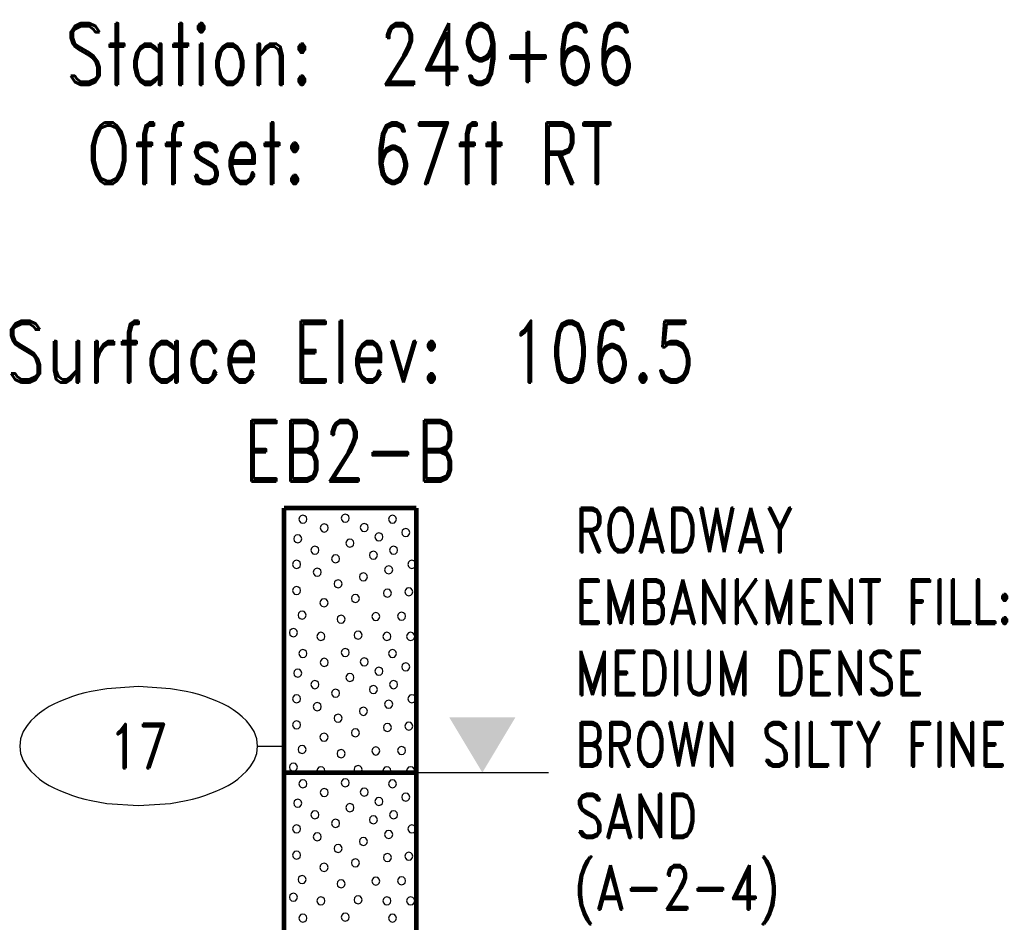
# Model space of a CAD drawing. Extents: x -12 to 875, y 345 to 518.
# Tile 6 of 16: x -12 to 25, y 484 to 518. Entities that reach past the tile are written whole.
import ezdxf
from ezdxf.enums import TextEntityAlignment as Align

# ---------------------------------------------------------------- set-up
doc = ezdxf.new("R2010")
doc.units = 0
doc.linetypes.add('Solid', pattern=[0])
doc.layers.get('0').update_dxf_attribs({"linetype": 'Solid'})
doc.layers.add('EB2-B', color=6, linetype='Solid')
doc.styles.add('ROMAND', font='romand', dxfattribs={"height": 1})

# ---------------------------------------------------------------- blocks, each defined once
blk = doc.blocks.new('DGRFC_NCLEV2')
at = {"color": 7, "linetype": 'Solid'}
blk.add_lwpolyline([(-0.06, 0), (0.06, 0)], dxfattribs=at)
at = {"color": 7}
blk.add_solid([(0, 0), (0.03, 0.05), (0, 0), (-0.03, 0.05)], dxfattribs=at)
blk = doc.blocks.new('DGRFC_NCDOT$NVALUE$ELLIPS')
at = {"color": 7, "linetype": 'Solid'}
blk.add_lwpolyline([(0, -2.5), (1.337, -2.407), (1.998, -2.292), (2.262, -2.231), (2.524, -2.16), (2.783, -2.078), (3.038, -1.985), (3.289, -1.882), (3.536, -1.768), (3.755, -1.657), (3.965, -1.529), (4.165, -1.386), (4.353, -1.227), (4.528, -1.054), (4.689, -0.869), (4.858, -0.606), (4.964, -0.311), (5, 0), (4.964, 0.311), (4.858, 0.606), (4.689, 0.869), (4.528, 1.054), (4.353, 1.227), (4.165, 1.386), (3.965, 1.529), (3.755, 1.657), (3.536, 1.768), (3.289, 1.882), (3.038, 1.985), (2.783, 2.078), (2.524, 2.16), (2.262, 2.231), (1.998, 2.292), (1.337, 2.407), (0, 2.5), (-1.337, 2.407), (-1.998, 2.292), (-2.262, 2.231), (-2.524, 2.16), (-2.783, 2.078), (-3.038, 1.985), (-3.289, 1.882), (-3.536, 1.768), (-3.755, 1.657), (-3.965, 1.529), (-4.165, 1.386), (-4.353, 1.227), (-4.528, 1.054), (-4.689, 0.869), (-4.858, 0.606), (-4.964, 0.311), (-5, 0), (-4.964, -0.311), (-4.858, -0.606), (-4.689, -0.869), (-4.528, -1.054), (-4.353, -1.227), (-4.165, -1.386), (-3.965, -1.529), (-3.755, -1.657), (-3.536, -1.768), (-3.289, -1.882), (-3.038, -1.985), (-2.783, -2.078), (-2.524, -2.16), (-2.262, -2.231), (-1.998, -2.292), (-1.337, -2.407), (0, -2.5)], dxfattribs=at)

msp = doc.modelspace()

# ---------------------------------------------------------------- linework, layer by layer
at = {"layer": 'EB2-B', "color": 7, "linetype": 'Solid', "const_width": 0.178}
for points in [[(-2.5, 500), (-2.5, 490)], [(-2.5, 500), (2.5, 500)], [(2.5, 490), (2.5, 500)], [(-2.5, 490), (2.5, 490)], [(-2.5, 490), (-2.5, 466)], [(2.5, 466), (2.5, 490)]]:
    msp.add_lwpolyline(points, dxfattribs=at)
at = {"layer": 'EB2-B', "color": 2, "linetype": 'Solid'}
for points in [[(-1.636, 499.575), (-1.657, 499.651), (-1.712, 499.707), (-1.789, 499.727), (-1.865, 499.707), (-1.921, 499.651), (-1.941, 499.575), (-1.921, 499.499), (-1.865, 499.443), (-1.789, 499.422), (-1.712, 499.443), (-1.657, 499.499), (-1.636, 499.575)], [(-0.034, 499.614), (-0.055, 499.69), (-0.11, 499.746), (-0.187, 499.766), (-0.263, 499.746), (-0.319, 499.69), (-0.339, 499.614), (-0.319, 499.538), (-0.263, 499.482), (-0.187, 499.462), (-0.11, 499.482), (-0.055, 499.538), (-0.034, 499.614)], [(1.753, 499.575), (1.733, 499.651), (1.677, 499.707), (1.601, 499.727), (1.524, 499.707), (1.469, 499.651), (1.448, 499.575), (1.469, 499.498), (1.524, 499.443), (1.601, 499.422), (1.677, 499.443), (1.733, 499.498), (1.753, 499.575)], [(-0.826, 499.244), (-0.847, 499.32), (-0.902, 499.376), (-0.979, 499.397), (-1.055, 499.376), (-1.111, 499.32), (-1.131, 499.244), (-1.111, 499.168), (-1.055, 499.112), (-0.979, 499.092), (-0.902, 499.112), (-0.847, 499.168), (-0.826, 499.244)], [(0.684, 499.262), (0.663, 499.338), (0.608, 499.394), (0.531, 499.415), (0.455, 499.394), (0.399, 499.338), (0.379, 499.262), (0.399, 499.186), (0.455, 499.13), (0.531, 499.11), (0.608, 499.13), (0.663, 499.186), (0.684, 499.262)], [(1.24, 498.908), (1.22, 498.984), (1.164, 499.04), (1.088, 499.06), (1.012, 499.04), (0.956, 498.984), (0.936, 498.908), (0.956, 498.831), (1.012, 498.776), (1.088, 498.755), (1.164, 498.776), (1.22, 498.831), (1.24, 498.908)], [(2.255, 499.07), (2.234, 499.147), (2.179, 499.202), (2.102, 499.223), (2.026, 499.202), (1.97, 499.147), (1.95, 499.07), (1.97, 498.994), (2.026, 498.938), (2.102, 498.918), (2.179, 498.938), (2.234, 498.994), (2.255, 499.07)], [(-1.829, 498.839), (-1.849, 498.915), (-1.905, 498.971), (-1.981, 498.991), (-2.057, 498.971), (-2.113, 498.915), (-2.133, 498.839), (-2.113, 498.763), (-2.057, 498.707), (-1.981, 498.687), (-1.905, 498.707), (-1.849, 498.763), (-1.829, 498.839)], [(0.144, 498.673), (0.123, 498.749), (0.067, 498.805), (-0.009, 498.825), (-0.085, 498.805), (-0.141, 498.749), (-0.161, 498.673), (-0.141, 498.596), (-0.085, 498.541), (-0.009, 498.52), (0.067, 498.541), (0.123, 498.596), (0.144, 498.673)], [(-1.183, 498.402), (-1.203, 498.478), (-1.259, 498.534), (-1.335, 498.554), (-1.411, 498.534), (-1.467, 498.478), (-1.488, 498.402), (-1.467, 498.326), (-1.411, 498.27), (-1.335, 498.249), (-1.259, 498.27), (-1.203, 498.326), (-1.183, 498.402)], [(1.032, 498.216), (1.011, 498.292), (0.956, 498.348), (0.879, 498.369), (0.803, 498.348), (0.747, 498.292), (0.727, 498.216), (0.747, 498.14), (0.803, 498.084), (0.879, 498.064), (0.956, 498.084), (1.011, 498.14), (1.032, 498.216)], [(1.795, 498.402), (1.774, 498.478), (1.718, 498.534), (1.642, 498.554), (1.566, 498.534), (1.51, 498.478), (1.49, 498.402), (1.51, 498.326), (1.566, 498.27), (1.642, 498.249), (1.718, 498.27), (1.774, 498.326), (1.795, 498.402)], [(-1.874, 497.87), (-1.895, 497.947), (-1.95, 498.002), (-2.027, 498.023), (-2.103, 498.002), (-2.159, 497.947), (-2.179, 497.87), (-2.159, 497.794), (-2.103, 497.738), (-2.027, 497.718), (-1.95, 497.738), (-1.895, 497.794), (-1.874, 497.87)], [(-0.4, 498.079), (-0.42, 498.155), (-0.476, 498.211), (-0.552, 498.231), (-0.628, 498.211), (-0.684, 498.155), (-0.704, 498.079), (-0.684, 498.003), (-0.628, 497.947), (-0.552, 497.926), (-0.476, 497.947), (-0.42, 498.003), (-0.4, 498.079)], [(2.486, 497.87), (2.466, 497.947), (2.41, 498.002), (2.334, 498.023), (2.258, 498.002), (2.202, 497.947), (2.181, 497.87), (2.202, 497.794), (2.258, 497.738), (2.334, 497.718), (2.41, 497.738), (2.466, 497.794), (2.486, 497.87)], [(-1.091, 497.57), (-1.112, 497.647), (-1.167, 497.702), (-1.244, 497.723), (-1.32, 497.702), (-1.376, 497.647), (-1.396, 497.57), (-1.376, 497.494), (-1.32, 497.438), (-1.244, 497.418), (-1.167, 497.438), (-1.112, 497.494), (-1.091, 497.57)], [(1.609, 497.662), (1.589, 497.738), (1.533, 497.794), (1.457, 497.814), (1.38, 497.794), (1.325, 497.738), (1.304, 497.662), (1.325, 497.586), (1.38, 497.53), (1.457, 497.509), (1.533, 497.53), (1.589, 497.586), (1.609, 497.662)], [(-0.303, 497.133), (-0.323, 497.209), (-0.379, 497.265), (-0.455, 497.285), (-0.532, 497.265), (-0.587, 497.209), (-0.608, 497.133), (-0.587, 497.057), (-0.532, 497.001), (-0.455, 496.981), (-0.379, 497.001), (-0.323, 497.057), (-0.303, 497.133)], [(0.653, 497.395), (0.633, 497.471), (0.577, 497.527), (0.501, 497.547), (0.424, 497.527), (0.369, 497.471), (0.348, 497.395), (0.369, 497.319), (0.424, 497.263), (0.501, 497.242), (0.577, 497.263), (0.633, 497.319), (0.653, 497.395)], [(-1.874, 496.879), (-1.895, 496.955), (-1.95, 497.011), (-2.027, 497.031), (-2.103, 497.011), (-2.159, 496.955), (-2.179, 496.879), (-2.159, 496.803), (-2.103, 496.747), (-2.027, 496.726), (-1.95, 496.747), (-1.895, 496.803), (-1.874, 496.879)], [(1.563, 496.785), (1.543, 496.861), (1.487, 496.917), (1.411, 496.937), (1.335, 496.917), (1.279, 496.861), (1.258, 496.785), (1.279, 496.708), (1.335, 496.653), (1.411, 496.632), (1.487, 496.653), (1.543, 496.708), (1.563, 496.785)], [(2.372, 496.833), (2.351, 496.909), (2.296, 496.965), (2.219, 496.985), (2.143, 496.965), (2.087, 496.909), (2.067, 496.833), (2.087, 496.757), (2.143, 496.701), (2.219, 496.681), (2.296, 496.701), (2.351, 496.757), (2.372, 496.833)], [(-0.837, 496.416), (-0.857, 496.492), (-0.913, 496.548), (-0.989, 496.568), (-1.066, 496.548), (-1.121, 496.492), (-1.142, 496.416), (-1.121, 496.34), (-1.066, 496.284), (-0.989, 496.264), (-0.913, 496.284), (-0.857, 496.34), (-0.837, 496.416)], [(0.353, 496.584), (0.333, 496.66), (0.277, 496.716), (0.201, 496.736), (0.124, 496.716), (0.069, 496.66), (0.048, 496.584), (0.069, 496.508), (0.124, 496.452), (0.201, 496.431), (0.277, 496.452), (0.333, 496.508), (0.353, 496.584)], [(-1.668, 495.953), (-1.689, 496.029), (-1.745, 496.085), (-1.821, 496.106), (-1.897, 496.085), (-1.953, 496.029), (-1.973, 495.953), (-1.953, 495.877), (-1.897, 495.821), (-1.821, 495.801), (-1.745, 495.821), (-1.689, 495.877), (-1.668, 495.953)], [(-0.191, 495.793), (-0.212, 495.869), (-0.267, 495.925), (-0.344, 495.945), (-0.42, 495.925), (-0.476, 495.869), (-0.496, 495.793), (-0.476, 495.717), (-0.42, 495.661), (-0.344, 495.641), (-0.267, 495.661), (-0.212, 495.717), (-0.191, 495.793)], [(1.123, 495.895), (1.103, 495.971), (1.047, 496.027), (0.971, 496.047), (0.895, 496.027), (0.839, 495.971), (0.819, 495.895), (0.839, 495.819), (0.895, 495.763), (0.971, 495.742), (1.047, 495.763), (1.103, 495.819), (1.123, 495.895)], [(2.095, 495.91), (2.074, 495.986), (2.018, 496.042), (1.942, 496.062), (1.866, 496.042), (1.81, 495.986), (1.79, 495.91), (1.81, 495.834), (1.866, 495.778), (1.942, 495.758), (2.018, 495.778), (2.074, 495.834), (2.095, 495.91)], [(-1.991, 495.287), (-2.012, 495.363), (-2.067, 495.419), (-2.144, 495.44), (-2.22, 495.419), (-2.276, 495.363), (-2.296, 495.287), (-2.276, 495.211), (-2.22, 495.155), (-2.144, 495.135), (-2.067, 495.155), (-2.012, 495.211), (-1.991, 495.287)], [(0.455, 495.193), (0.434, 495.269), (0.378, 495.325), (0.302, 495.345), (0.226, 495.325), (0.17, 495.269), (0.15, 495.193), (0.17, 495.117), (0.226, 495.061), (0.302, 495.041), (0.378, 495.061), (0.434, 495.117), (0.455, 495.193)], [(-0.954, 495.147), (-0.974, 495.223), (-1.03, 495.279), (-1.106, 495.3), (-1.182, 495.279), (-1.238, 495.223), (-1.259, 495.147), (-1.238, 495.071), (-1.182, 495.015), (-1.106, 494.995), (-1.03, 495.015), (-0.974, 495.071), (-0.954, 495.147)], [(1.54, 495.147), (1.52, 495.223), (1.464, 495.279), (1.388, 495.3), (1.312, 495.279), (1.256, 495.223), (1.236, 495.147), (1.256, 495.071), (1.312, 495.015), (1.388, 494.995), (1.464, 495.015), (1.52, 495.071), (1.54, 495.147)], [(2.44, 495.147), (2.42, 495.223), (2.364, 495.279), (2.288, 495.3), (2.212, 495.279), (2.156, 495.223), (2.136, 495.147), (2.156, 495.071), (2.212, 495.015), (2.288, 494.995), (2.364, 495.015), (2.42, 495.071), (2.44, 495.147)], [(-1.636, 494.495), (-1.657, 494.571), (-1.712, 494.627), (-1.789, 494.647), (-1.865, 494.627), (-1.921, 494.571), (-1.941, 494.495), (-1.921, 494.419), (-1.865, 494.363), (-1.789, 494.342), (-1.712, 494.363), (-1.657, 494.419), (-1.636, 494.495)], [(-0.034, 494.534), (-0.055, 494.61), (-0.11, 494.666), (-0.187, 494.686), (-0.263, 494.666), (-0.319, 494.61), (-0.339, 494.534), (-0.319, 494.458), (-0.263, 494.402), (-0.187, 494.382), (-0.11, 494.402), (-0.055, 494.458), (-0.034, 494.534)], [(1.753, 494.495), (1.733, 494.571), (1.677, 494.627), (1.601, 494.647), (1.524, 494.627), (1.469, 494.571), (1.448, 494.495), (1.469, 494.418), (1.524, 494.363), (1.601, 494.342), (1.677, 494.363), (1.733, 494.418), (1.753, 494.495)], [(-0.826, 494.164), (-0.847, 494.24), (-0.902, 494.296), (-0.979, 494.317), (-1.055, 494.296), (-1.111, 494.24), (-1.131, 494.164), (-1.111, 494.088), (-1.055, 494.032), (-0.979, 494.012), (-0.902, 494.032), (-0.847, 494.088), (-0.826, 494.164)], [(0.684, 494.182), (0.663, 494.258), (0.608, 494.314), (0.531, 494.335), (0.455, 494.314), (0.399, 494.258), (0.379, 494.182), (0.399, 494.106), (0.455, 494.05), (0.531, 494.03), (0.608, 494.05), (0.663, 494.106), (0.684, 494.182)], [(-1.829, 493.759), (-1.849, 493.835), (-1.905, 493.891), (-1.981, 493.911), (-2.057, 493.891), (-2.113, 493.835), (-2.133, 493.759), (-2.113, 493.683), (-2.057, 493.627), (-1.981, 493.607), (-1.905, 493.627), (-1.849, 493.683), (-1.829, 493.759)], [(1.24, 493.828), (1.22, 493.904), (1.164, 493.96), (1.088, 493.98), (1.012, 493.96), (0.956, 493.904), (0.936, 493.828), (0.956, 493.751), (1.012, 493.696), (1.088, 493.675), (1.164, 493.696), (1.22, 493.751), (1.24, 493.828)], [(2.255, 493.99), (2.234, 494.067), (2.179, 494.122), (2.102, 494.143), (2.026, 494.122), (1.97, 494.067), (1.95, 493.99), (1.97, 493.914), (2.026, 493.858), (2.102, 493.838), (2.179, 493.858), (2.234, 493.914), (2.255, 493.99)], [(-1.183, 493.322), (-1.203, 493.398), (-1.259, 493.454), (-1.335, 493.474), (-1.411, 493.454), (-1.467, 493.398), (-1.488, 493.322), (-1.467, 493.246), (-1.411, 493.19), (-1.335, 493.169), (-1.259, 493.19), (-1.203, 493.246), (-1.183, 493.322)], [(0.144, 493.593), (0.123, 493.669), (0.067, 493.725), (-0.009, 493.745), (-0.085, 493.725), (-0.141, 493.669), (-0.161, 493.593), (-0.141, 493.516), (-0.085, 493.461), (-0.009, 493.44), (0.067, 493.461), (0.123, 493.516), (0.144, 493.593)], [(1.795, 493.322), (1.774, 493.398), (1.718, 493.454), (1.642, 493.474), (1.566, 493.454), (1.51, 493.398), (1.49, 493.322), (1.51, 493.246), (1.566, 493.19), (1.642, 493.169), (1.718, 493.19), (1.774, 493.246), (1.795, 493.322)], [(-0.4, 492.999), (-0.42, 493.075), (-0.476, 493.131), (-0.552, 493.151), (-0.628, 493.131), (-0.684, 493.075), (-0.704, 492.999), (-0.684, 492.923), (-0.628, 492.867), (-0.552, 492.846), (-0.476, 492.867), (-0.42, 492.923), (-0.4, 492.999)], [(1.032, 493.136), (1.011, 493.212), (0.956, 493.268), (0.879, 493.289), (0.803, 493.268), (0.747, 493.212), (0.727, 493.136), (0.747, 493.06), (0.803, 493.004), (0.879, 492.984), (0.956, 493.004), (1.011, 493.06), (1.032, 493.136)], [(-1.874, 492.79), (-1.895, 492.867), (-1.95, 492.922), (-2.027, 492.943), (-2.103, 492.922), (-2.159, 492.867), (-2.179, 492.79), (-2.159, 492.714), (-2.103, 492.658), (-2.027, 492.638), (-1.95, 492.658), (-1.895, 492.714), (-1.874, 492.79)], [(1.609, 492.582), (1.589, 492.658), (1.533, 492.714), (1.457, 492.734), (1.38, 492.714), (1.325, 492.658), (1.304, 492.582), (1.325, 492.506), (1.38, 492.45), (1.457, 492.429), (1.533, 492.45), (1.589, 492.506), (1.609, 492.582)], [(2.486, 492.79), (2.466, 492.867), (2.41, 492.922), (2.334, 492.943), (2.258, 492.922), (2.202, 492.867), (2.181, 492.79), (2.202, 492.714), (2.258, 492.658), (2.334, 492.638), (2.41, 492.658), (2.466, 492.714), (2.486, 492.79)], [(-1.091, 492.49), (-1.112, 492.567), (-1.167, 492.622), (-1.244, 492.643), (-1.32, 492.622), (-1.376, 492.567), (-1.396, 492.49), (-1.376, 492.414), (-1.32, 492.358), (-1.244, 492.338), (-1.167, 492.358), (-1.112, 492.414), (-1.091, 492.49)], [(0.653, 492.315), (0.633, 492.391), (0.577, 492.447), (0.501, 492.467), (0.424, 492.447), (0.369, 492.391), (0.348, 492.315), (0.369, 492.239), (0.424, 492.183), (0.501, 492.162), (0.577, 492.183), (0.633, 492.239), (0.653, 492.315)], [(-0.303, 492.053), (-0.323, 492.129), (-0.379, 492.185), (-0.455, 492.205), (-0.532, 492.185), (-0.587, 492.129), (-0.608, 492.053), (-0.587, 491.977), (-0.532, 491.921), (-0.455, 491.901), (-0.379, 491.921), (-0.323, 491.977), (-0.303, 492.053)], [(-1.874, 491.799), (-1.895, 491.875), (-1.95, 491.931), (-2.027, 491.951), (-2.103, 491.931), (-2.159, 491.875), (-2.179, 491.799), (-2.159, 491.723), (-2.103, 491.667), (-2.027, 491.646), (-1.95, 491.667), (-1.895, 491.723), (-1.874, 491.799)], [(0.353, 491.504), (0.333, 491.58), (0.277, 491.636), (0.201, 491.656), (0.124, 491.636), (0.069, 491.58), (0.048, 491.504), (0.069, 491.428), (0.124, 491.372), (0.201, 491.351), (0.277, 491.372), (0.333, 491.428), (0.353, 491.504)], [(1.563, 491.705), (1.543, 491.781), (1.487, 491.837), (1.411, 491.857), (1.335, 491.837), (1.279, 491.781), (1.258, 491.705), (1.279, 491.628), (1.335, 491.573), (1.411, 491.552), (1.487, 491.573), (1.543, 491.628), (1.563, 491.705)], [(2.372, 491.753), (2.351, 491.829), (2.296, 491.885), (2.219, 491.905), (2.143, 491.885), (2.087, 491.829), (2.067, 491.753), (2.087, 491.677), (2.143, 491.621), (2.219, 491.601), (2.296, 491.621), (2.351, 491.677), (2.372, 491.753)], [(-0.837, 491.336), (-0.857, 491.412), (-0.913, 491.468), (-0.989, 491.488), (-1.066, 491.468), (-1.121, 491.412), (-1.142, 491.336), (-1.121, 491.26), (-1.066, 491.204), (-0.989, 491.184), (-0.913, 491.204), (-0.857, 491.26), (-0.837, 491.336)], [(-1.668, 490.873), (-1.689, 490.949), (-1.745, 491.005), (-1.821, 491.026), (-1.897, 491.005), (-1.953, 490.949), (-1.973, 490.873), (-1.953, 490.797), (-1.897, 490.741), (-1.821, 490.721), (-1.745, 490.741), (-1.689, 490.797), (-1.668, 490.873)], [(-0.191, 490.713), (-0.212, 490.789), (-0.267, 490.845), (-0.344, 490.865), (-0.42, 490.845), (-0.476, 490.789), (-0.496, 490.713), (-0.476, 490.637), (-0.42, 490.581), (-0.344, 490.561), (-0.267, 490.581), (-0.212, 490.637), (-0.191, 490.713)], [(1.123, 490.815), (1.103, 490.891), (1.047, 490.947), (0.971, 490.967), (0.895, 490.947), (0.839, 490.891), (0.819, 490.815), (0.839, 490.739), (0.895, 490.683), (0.971, 490.662), (1.047, 490.683), (1.103, 490.739), (1.123, 490.815)], [(2.095, 490.83), (2.074, 490.906), (2.018, 490.962), (1.942, 490.982), (1.866, 490.962), (1.81, 490.906), (1.79, 490.83), (1.81, 490.754), (1.866, 490.698), (1.942, 490.678), (2.018, 490.698), (2.074, 490.754), (2.095, 490.83)], [(-1.991, 490.207), (-2.012, 490.283), (-2.067, 490.339), (-2.144, 490.36), (-2.22, 490.339), (-2.276, 490.283), (-2.296, 490.207), (-2.276, 490.131), (-2.22, 490.075), (-2.144, 490.055), (-2.067, 490.075), (-2.012, 490.131), (-1.991, 490.207)], [(-0.954, 490.067), (-0.974, 490.143), (-1.03, 490.199), (-1.106, 490.22), (-1.182, 490.199), (-1.238, 490.143), (-1.259, 490.067), (-1.241, 490), (-0.972, 490), (-0.954, 490.067)], [(0.434, 490.037), (0.455, 490.113), (0.434, 490.189), (0.378, 490.245), (0.302, 490.265), (0.226, 490.245), (0.17, 490.189), (0.15, 490.113), (0.17, 490.037), (0.207, 490), (0.397, 490), (0.434, 490.037)], [(1.54, 490.067), (1.52, 490.143), (1.464, 490.199), (1.388, 490.22), (1.312, 490.199), (1.256, 490.143), (1.236, 490.067), (1.254, 490), (1.522, 490), (1.54, 490.067)], [(2.44, 490.067), (2.42, 490.143), (2.364, 490.199), (2.288, 490.22), (2.212, 490.199), (2.156, 490.143), (2.136, 490.067), (2.154, 490), (2.422, 490), (2.44, 490.067)], [(-0.034, 489.614), (-0.055, 489.69), (-0.11, 489.746), (-0.187, 489.766), (-0.263, 489.746), (-0.319, 489.69), (-0.339, 489.614), (-0.319, 489.538), (-0.263, 489.482), (-0.187, 489.462), (-0.11, 489.482), (-0.055, 489.538), (-0.034, 489.614)], [(-1.636, 489.575), (-1.657, 489.651), (-1.712, 489.707), (-1.789, 489.727), (-1.865, 489.707), (-1.921, 489.651), (-1.941, 489.575), (-1.921, 489.499), (-1.865, 489.443), (-1.789, 489.422), (-1.712, 489.443), (-1.657, 489.499), (-1.636, 489.575)], [(-0.826, 489.244), (-0.847, 489.32), (-0.902, 489.376), (-0.979, 489.397), (-1.055, 489.376), (-1.111, 489.32), (-1.131, 489.244), (-1.111, 489.168), (-1.055, 489.112), (-0.979, 489.092), (-0.902, 489.112), (-0.847, 489.168), (-0.826, 489.244)], [(0.684, 489.262), (0.663, 489.338), (0.608, 489.394), (0.531, 489.415), (0.455, 489.394), (0.399, 489.338), (0.379, 489.262), (0.399, 489.186), (0.455, 489.13), (0.531, 489.11), (0.608, 489.13), (0.663, 489.186), (0.684, 489.262)], [(1.753, 489.575), (1.733, 489.651), (1.677, 489.707), (1.601, 489.727), (1.524, 489.707), (1.469, 489.651), (1.448, 489.575), (1.469, 489.498), (1.524, 489.443), (1.601, 489.422), (1.677, 489.443), (1.733, 489.498), (1.753, 489.575)], [(-1.829, 488.839), (-1.849, 488.915), (-1.905, 488.971), (-1.981, 488.991), (-2.057, 488.971), (-2.113, 488.915), (-2.133, 488.839), (-2.113, 488.763), (-2.057, 488.707), (-1.981, 488.687), (-1.905, 488.707), (-1.849, 488.763), (-1.829, 488.839)], [(1.24, 488.908), (1.22, 488.984), (1.164, 489.04), (1.088, 489.06), (1.012, 489.04), (0.956, 488.984), (0.936, 488.908), (0.956, 488.831), (1.012, 488.776), (1.088, 488.755), (1.164, 488.776), (1.22, 488.831), (1.24, 488.908)], [(2.255, 489.07), (2.234, 489.147), (2.179, 489.202), (2.102, 489.223), (2.026, 489.202), (1.97, 489.147), (1.95, 489.07), (1.97, 488.994), (2.026, 488.938), (2.102, 488.918), (2.179, 488.938), (2.234, 488.994), (2.255, 489.07)], [(0.144, 488.673), (0.123, 488.749), (0.067, 488.805), (-0.009, 488.825), (-0.085, 488.805), (-0.141, 488.749), (-0.161, 488.673), (-0.141, 488.596), (-0.085, 488.541), (-0.009, 488.52), (0.067, 488.541), (0.123, 488.596), (0.144, 488.673)], [(-1.183, 488.402), (-1.203, 488.478), (-1.259, 488.534), (-1.335, 488.554), (-1.411, 488.534), (-1.467, 488.478), (-1.488, 488.402), (-1.467, 488.326), (-1.411, 488.27), (-1.335, 488.249), (-1.259, 488.27), (-1.203, 488.326), (-1.183, 488.402)], [(1.032, 488.216), (1.011, 488.292), (0.956, 488.348), (0.879, 488.369), (0.803, 488.348), (0.747, 488.292), (0.727, 488.216), (0.747, 488.14), (0.803, 488.084), (0.879, 488.064), (0.956, 488.084), (1.011, 488.14), (1.032, 488.216)], [(1.795, 488.402), (1.774, 488.478), (1.718, 488.534), (1.642, 488.554), (1.566, 488.534), (1.51, 488.478), (1.49, 488.402), (1.51, 488.326), (1.566, 488.27), (1.642, 488.249), (1.718, 488.27), (1.774, 488.326), (1.795, 488.402)], [(-1.874, 487.87), (-1.895, 487.947), (-1.95, 488.002), (-2.027, 488.023), (-2.103, 488.002), (-2.159, 487.947), (-2.179, 487.87), (-2.159, 487.794), (-2.103, 487.738), (-2.027, 487.718), (-1.95, 487.738), (-1.895, 487.794), (-1.874, 487.87)], [(-0.4, 488.079), (-0.42, 488.155), (-0.476, 488.211), (-0.552, 488.231), (-0.628, 488.211), (-0.684, 488.155), (-0.704, 488.079), (-0.684, 488.003), (-0.628, 487.947), (-0.552, 487.926), (-0.476, 487.947), (-0.42, 488.003), (-0.4, 488.079)], [(2.486, 487.87), (2.466, 487.947), (2.41, 488.002), (2.334, 488.023), (2.258, 488.002), (2.202, 487.947), (2.181, 487.87), (2.202, 487.794), (2.258, 487.738), (2.334, 487.718), (2.41, 487.738), (2.466, 487.794), (2.486, 487.87)], [(-1.091, 487.57), (-1.112, 487.647), (-1.167, 487.702), (-1.244, 487.723), (-1.32, 487.702), (-1.376, 487.647), (-1.396, 487.57), (-1.376, 487.494), (-1.32, 487.438), (-1.244, 487.418), (-1.167, 487.438), (-1.112, 487.494), (-1.091, 487.57)], [(0.653, 487.395), (0.633, 487.471), (0.577, 487.527), (0.501, 487.547), (0.424, 487.527), (0.369, 487.471), (0.348, 487.395), (0.369, 487.319), (0.424, 487.263), (0.501, 487.242), (0.577, 487.263), (0.633, 487.319), (0.653, 487.395)], [(1.609, 487.662), (1.589, 487.738), (1.533, 487.794), (1.457, 487.814), (1.38, 487.794), (1.325, 487.738), (1.304, 487.662), (1.325, 487.586), (1.38, 487.53), (1.457, 487.509), (1.533, 487.53), (1.589, 487.586), (1.609, 487.662)], [(-0.303, 487.133), (-0.323, 487.209), (-0.379, 487.265), (-0.455, 487.285), (-0.532, 487.265), (-0.587, 487.209), (-0.608, 487.133), (-0.587, 487.057), (-0.532, 487.001), (-0.455, 486.981), (-0.379, 487.001), (-0.323, 487.057), (-0.303, 487.133)], [(-1.874, 486.879), (-1.895, 486.955), (-1.95, 487.011), (-2.027, 487.031), (-2.103, 487.011), (-2.159, 486.955), (-2.179, 486.879), (-2.159, 486.803), (-2.103, 486.747), (-2.027, 486.726), (-1.95, 486.747), (-1.895, 486.803), (-1.874, 486.879)], [(1.563, 486.785), (1.543, 486.861), (1.487, 486.917), (1.411, 486.937), (1.335, 486.917), (1.279, 486.861), (1.258, 486.785), (1.279, 486.708), (1.335, 486.653), (1.411, 486.632), (1.487, 486.653), (1.543, 486.708), (1.563, 486.785)], [(2.372, 486.833), (2.351, 486.909), (2.296, 486.965), (2.219, 486.985), (2.143, 486.965), (2.087, 486.909), (2.067, 486.833), (2.087, 486.757), (2.143, 486.701), (2.219, 486.681), (2.296, 486.701), (2.351, 486.757), (2.372, 486.833)], [(-0.837, 486.416), (-0.857, 486.492), (-0.913, 486.548), (-0.989, 486.568), (-1.066, 486.548), (-1.121, 486.492), (-1.142, 486.416), (-1.121, 486.34), (-1.066, 486.284), (-0.989, 486.264), (-0.913, 486.284), (-0.857, 486.34), (-0.837, 486.416)], [(0.353, 486.584), (0.333, 486.66), (0.277, 486.716), (0.201, 486.736), (0.124, 486.716), (0.069, 486.66), (0.048, 486.584), (0.069, 486.508), (0.124, 486.452), (0.201, 486.431), (0.277, 486.452), (0.333, 486.508), (0.353, 486.584)], [(-1.668, 485.953), (-1.689, 486.029), (-1.745, 486.085), (-1.821, 486.106), (-1.897, 486.085), (-1.953, 486.029), (-1.973, 485.953), (-1.953, 485.877), (-1.897, 485.821), (-1.821, 485.801), (-1.745, 485.821), (-1.689, 485.877), (-1.668, 485.953)], [(1.123, 485.895), (1.103, 485.971), (1.047, 486.027), (0.971, 486.047), (0.895, 486.027), (0.839, 485.971), (0.819, 485.895), (0.839, 485.819), (0.895, 485.763), (0.971, 485.742), (1.047, 485.763), (1.103, 485.819), (1.123, 485.895)], [(2.095, 485.91), (2.074, 485.986), (2.018, 486.042), (1.942, 486.062), (1.866, 486.042), (1.81, 485.986), (1.79, 485.91), (1.81, 485.834), (1.866, 485.778), (1.942, 485.758), (2.018, 485.778), (2.074, 485.834), (2.095, 485.91)], [(-0.191, 485.793), (-0.212, 485.869), (-0.267, 485.925), (-0.344, 485.945), (-0.42, 485.925), (-0.476, 485.869), (-0.496, 485.793), (-0.476, 485.717), (-0.42, 485.661), (-0.344, 485.641), (-0.267, 485.661), (-0.212, 485.717), (-0.191, 485.793)], [(-1.991, 485.287), (-2.012, 485.363), (-2.067, 485.419), (-2.144, 485.44), (-2.22, 485.419), (-2.276, 485.363), (-2.296, 485.287), (-2.276, 485.211), (-2.22, 485.155), (-2.144, 485.135), (-2.067, 485.155), (-2.012, 485.211), (-1.991, 485.287)], [(-0.954, 485.147), (-0.974, 485.223), (-1.03, 485.279), (-1.106, 485.3), (-1.182, 485.279), (-1.238, 485.223), (-1.259, 485.147), (-1.238, 485.071), (-1.182, 485.015), (-1.106, 484.995), (-1.03, 485.015), (-0.974, 485.071), (-0.954, 485.147)], [(0.455, 485.193), (0.434, 485.269), (0.378, 485.325), (0.302, 485.345), (0.226, 485.325), (0.17, 485.269), (0.15, 485.193), (0.17, 485.117), (0.226, 485.061), (0.302, 485.041), (0.378, 485.061), (0.434, 485.117), (0.455, 485.193)], [(1.54, 485.147), (1.52, 485.223), (1.464, 485.279), (1.388, 485.3), (1.312, 485.279), (1.256, 485.223), (1.236, 485.147), (1.256, 485.071), (1.312, 485.015), (1.388, 484.995), (1.464, 485.015), (1.52, 485.071), (1.54, 485.147)], [(2.44, 485.147), (2.42, 485.223), (2.364, 485.279), (2.288, 485.3), (2.212, 485.279), (2.156, 485.223), (2.136, 485.147), (2.156, 485.071), (2.212, 485.015), (2.288, 484.995), (2.364, 485.015), (2.42, 485.071), (2.44, 485.147)], [(-1.636, 484.495), (-1.657, 484.571), (-1.712, 484.627), (-1.789, 484.647), (-1.865, 484.627), (-1.921, 484.571), (-1.941, 484.495), (-1.921, 484.419), (-1.865, 484.363), (-1.789, 484.342), (-1.712, 484.363), (-1.657, 484.419), (-1.636, 484.495)], [(-0.034, 484.534), (-0.055, 484.61), (-0.11, 484.666), (-0.187, 484.686), (-0.263, 484.666), (-0.319, 484.61), (-0.339, 484.534), (-0.319, 484.458), (-0.263, 484.402), (-0.187, 484.382), (-0.11, 484.402), (-0.055, 484.458), (-0.034, 484.534)], [(1.753, 484.495), (1.733, 484.571), (1.677, 484.627), (1.601, 484.647), (1.524, 484.627), (1.469, 484.571), (1.448, 484.495), (1.469, 484.418), (1.524, 484.363), (1.601, 484.342), (1.677, 484.363), (1.733, 484.418), (1.753, 484.495)]]:
    msp.add_lwpolyline(points, dxfattribs=at)
at = {"layer": 'EB2-B', "color": 7, "linetype": 'Solid'}
msp.add_lwpolyline([(-3.5, 491), (-2.5, 491)], dxfattribs=at)

# ---------------------------------------------------------------- block references
at = {"layer": 'EB2-B'}
for name, p, xscale, yscale in [('DGRFC_NCDOT$NVALUE$ELLIPS', (-8, 491), 0.9, 0.9), ('DGRFC_NCLEV2', (5, 490), 41.6666666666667, 41.6666666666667)]:
    msp.add_blockref(name, p, dxfattribs=dict(at, xscale=xscale, yscale=yscale))

# ---------------------------------------------------------------- texts
at = {"layer": 'EB2-B', "color": 7, "style": 'ROMAND', "width": 0.78}
for s, p in [('Station:  249+66', (0, 516)), ('Offset:  67ft RT', (0, 512.25)), ('Surface Elev:  106.5', (0, 504.75)), ('EB2-B', (0, 501))]:
    msp.add_text(s, height=2.325, dxfattribs=at).set_placement(p, align=Align.CENTER)
for s, p in [('ROADWAY', (8.5, 500)), ('EMBANKMENT FILL:', (8.5, 497.3)), ('MEDIUM DENSE', (8.5, 494.6)), ('BROWN SILTY FINE', (8.5, 491.9)), ('SAND', (8.5, 489.2)), ('(A-2-4)', (8.5, 486.5))]:
    msp.add_text(s, height=1.674, dxfattribs=at).set_placement(p, align=Align.TOP_LEFT)
msp.add_text('17', height=1.674, dxfattribs=at).set_placement((-8, 491), align=Align.MIDDLE_CENTER)

doc.saveas('drawing.dxf')
